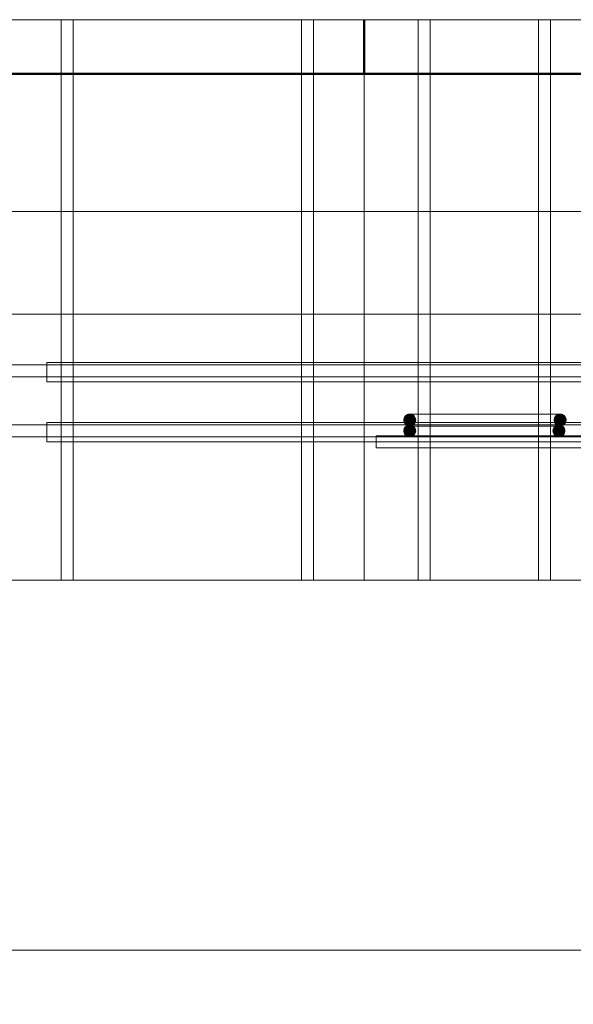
# Model space of a CAD drawing. Header units: millimetres. Extents: x -17001 to 33975, y 44866 to 49392.
# Tile 14 of 53: x -2543 to -2083, y 45626 to 46445. Entities that reach past the tile are written whole.
import ezdxf

# ---------------------------------------------------------------- set-up
doc = ezdxf.new("R2010")
doc.units = ezdxf.units.MM
for name, color, linetype, lineweight in [('A-____-____-DIMS', 211, 'Continuous', 9), ('A-____-____-DIMS-30', 211, 'Continuous', 9), ('A-DETL-GENF-OTLN', 92, 'Continuous', 20), ('A-FLOR-____-MCUT', 192, 'Continuous', 50), ('A-WALL-____-MCUT', 113, 'Continuous', 50), ('A-WALL-____-OTLN', 113, 'Continuous', 20), ('S-RBAR-____-MCUT', 171, 'Continuous', 20), ('S-RBAR-____-OTLN', 171, 'Continuous', 100)]:
    doc.layers.add(name, color=color, linetype=linetype, lineweight=lineweight)
doc.styles.add('GOST Common_I_1', font='GOST Common Italic.ttf', dxfattribs={"width": 0.8, "height": 75})
doc.dimstyles.new('ADSK_Округление_5мм__Узкий__1', dxfattribs={"dimscale": 304.8, "dimtxt": 0.247469, "dimasz": 0.177165, "dimexe": 0.147638, "dimexo": 0.000322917, "dimgap": 0.03937, "dimtad": 1, "dimdec": 0, "dimlfac": 304.8, "dimrnd": 5, "dimdsep": 46, "dimtxsty": 'GOST Common_I_1', "dimblk1": 'OBLIQUE', "dimblk2": 'OBLIQUE', "dimsah": 1, "dimcen": 0.09, "dimdle": 0.147638, "dimazin": 0, "dimtfac": 1, "dimtdec": 4, "dimtix": 1, "dimtmove": 0, "dimatfit": 3, "dimfxl": 1, "dimtvp": 1, "dimtfill": 1, "dimtolj": 1, "dimtzin": 0, "dimlwd": 20, "dimlwe": 20, "dimarcsym": 2})

# ---------------------------------------------------------------- blocks, each defined once
blk = doc.blocks.new('ADSK_Обрыв_Линия - ADSK_Обрыв_линия-1412989-КЖ1_Р_ВЭ16_Армирование_2')
at = {"layer": 'A-DETL-GENF-OTLN'}
blk.add_line((34780, 45978.84), (31138, 45978.84), dxfattribs=at)
blk = doc.blocks.new('DIMBLOCK16-КЖ1_Р_ВЭ16_Армирование_2')
at = {"layer": 'A-____-____-DIMS-30', "lineweight": 20}
for p, q in [((-6676.82, 46285.34), (-6676.82, 46370)), ((123.18, 46285.34), (123.18, 46370)), ((168.18, 46285.34), (-6721.82, 46285.34)), ((-6676.82, 46285.34), (-6676.82, 46240.34)), ((123.18, 46285.34), (123.18, 46240.34))]:
    blk.add_line(p, q, dxfattribs=at)
at = {"layer": 'A-____-____-DIMS-30', "lineweight": 40}
for p, q in [((-6676.82, 46285.34), (-6649.82, 46312.34)), ((123.18, 46285.34), (150.18, 46312.34)), ((-6676.82, 46285.34), (-6703.82, 46258.34)), ((123.18, 46285.34), (96.18, 46258.34))]:
    blk.add_line(p, q, dxfattribs=at)
at = {"layer": 'A-____-____-DIMS-30', "color": 0, "lineweight": 20, "insert": (-3361.2, 46395.35), "char_height": 75, "width": 202.5067, "attachment_point": 1, "line_spacing_factor": 1.022761, "style": 'GOST Common_I_1', "bg_fill": 3, "box_fill_scale": 1.25, "bg_fill_color": 256, "bg_fill_true_color": 13158600, "bg_fill_transparency": 0}
blk.add_mtext('6800', dxfattribs=at)
blk = doc.blocks.new('_Oblique')
at = {"color": 0, "linetype": 'ByBlock', "lineweight": -2}
blk.add_line((-0.5, -0.5), (0.5, 0.5), dxfattribs=at)
blk = doc.blocks.new('DIMBLOCK23-КЖ1_Р_ВЭ16_Армирование_2')
at = {"layer": 'A-____-____-DIMS-30', "lineweight": 40}
for p, q in [((-4226.82, 45671.04), (-4199.82, 45698.04)), ((-1956.82, 45671.04), (-1929.82, 45698.04)), ((-4226.82, 45671.04), (-4253.82, 45644.04)), ((-1956.82, 45671.04), (-1983.82, 45644.04))]:
    blk.add_line(p, q, dxfattribs=at)
at = {"layer": 'A-____-____-DIMS-30', "lineweight": 20}
for p, q in [((-4226.82, 45671.04), (-4226.82, 45679.22)), ((-1956.82, 45671.04), (-1956.82, 45679.22)), ((-4226.82, 45671.04), (-1956.82, 45671.04)), ((-4226.82, 45671.04), (-4226.82, 45626.04)), ((-1956.82, 45671.04), (-1956.82, 45626.04))]:
    blk.add_line(p, q, dxfattribs=at)
at = {"layer": 'A-____-____-DIMS-30', "color": 0, "lineweight": 20, "insert": (-3176.2, 45781.05), "char_height": 75, "width": 202.5067, "attachment_point": 1, "line_spacing_factor": 1.022761, "style": 'GOST Common_I_1', "bg_fill": 3, "box_fill_scale": 1.25, "bg_fill_color": 256, "bg_fill_true_color": 13158600, "bg_fill_transparency": 0}
blk.add_mtext('2270', dxfattribs=at)

msp = doc.modelspace()

# ---------------------------------------------------------------- hatches: boundary and pattern name
at = {"layer": 'S-RBAR-____-MCUT', "lineweight": 9}
h = msp.add_hatch(color=8, dxfattribs=at)
edge = h.paths.add_edge_path()
edge.add_arc((-2218.8251, 46112), 5, 0, 360)
for points in [[(-2218.8251, 46107), (-2214.0698, 46110.4549), (-2215.8861, 46116.0451), (-2221.764, 46116.0451), (-2223.5803, 46110.4549)], [(-2093.8251, 46107), (-2089.0698, 46110.4549), (-2090.8861, 46116.0451), (-2096.764, 46116.0451), (-2098.5803, 46110.4549)], [(-2221.764, 46098.9549), (-2215.8861, 46098.9549), (-2214.0698, 46104.5451), (-2218.8251, 46108), (-2223.5803, 46104.5451)], [(-2097.764, 46098.9549), (-2091.8861, 46098.9549), (-2090.0698, 46104.5451), (-2094.8251, 46108), (-2099.5803, 46104.5451)]]:
    msp.add_hatch(color=8, dxfattribs=at).paths.add_polyline_path(points)
h = msp.add_hatch(color=8, dxfattribs=at)
edge = h.paths.add_edge_path()
edge.add_arc((-2093.8251, 46112), 5, 0, 360)
h = msp.add_hatch(color=8, dxfattribs=at)
edge = h.paths.add_edge_path()
edge.add_arc((-2218.8251, 46103), 5, 0, 360)
h = msp.add_hatch(color=8, dxfattribs=at)
edge = h.paths.add_edge_path()
edge.add_arc((-2094.8251, 46103), 5, 0, 360)

# ---------------------------------------------------------------- linework, layer by layer
at = {"layer": 'A-FLOR-____-MCUT', "color": 8, "lineweight": 9}
for p, q in [((-2256.8251, 46400), (-2256.8251, 46200)), ((-2256.8251, 46200), (165.1753, 46200))]:
    msp.add_line(p, q, dxfattribs=at)
at = {"layer": 'A-WALL-____-MCUT'}
for p, q in [((-2256.8251, 46445.0013), (-2256.8251, 46400)), ((-2256.8251, 46400), (-2056.8251, 46400))]:
    msp.add_line(p, q, dxfattribs=at)
at = {"layer": 'A-WALL-____-MCUT', "color": 8, "lineweight": 9}
msp.add_line((-2256.8251, 46200), (-2256.8251, 45978.8353), dxfattribs=at)
at = {"layer": 'A-WALL-____-OTLN', "lineweight": 50}
msp.add_line((-4026.8247, 46400), (-2256.8251, 46400), dxfattribs=at)
at = {"layer": 'A-WALL-____-OTLN', "color": 8, "lineweight": 9}
msp.add_line((-2256.8251, 46200), (-4026.8247, 46200), dxfattribs=at)
at = {"layer": 'S-RBAR-____-MCUT', "color": 8, "lineweight": 9}
for p, q in [((-2221.764, 46116.0451), (-2223.5803, 46110.4549)), ((-2215.8861, 46116.0451), (-2221.764, 46116.0451)), ((-2214.0698, 46110.4549), (-2215.8861, 46116.0451)), ((-2096.764, 46116.0451), (-2098.5803, 46110.4549)), ((-2090.8861, 46116.0451), (-2096.764, 46116.0451)), ((-2089.0698, 46110.4549), (-2090.8861, 46116.0451)), ((-2223.5803, 46110.4549), (-2218.8251, 46107)), ((-2218.8251, 46108), (-2223.5803, 46104.5451)), ((-2218.8251, 46107), (-2214.0698, 46110.4549)), ((-2214.0698, 46104.5451), (-2218.8251, 46108)), ((-2094.8251, 46108), (-2099.5803, 46104.5451)), ((-2098.5803, 46110.4549), (-2093.8251, 46107)), ((-2090.0698, 46104.5451), (-2094.8251, 46108)), ((-2093.8251, 46107), (-2089.0698, 46110.4549)), ((-2223.5803, 46104.5451), (-2221.764, 46098.9549)), ((-2215.8861, 46098.9549), (-2214.0698, 46104.5451)), ((-2099.5803, 46104.5451), (-2097.764, 46098.9549)), ((-2091.8861, 46098.9549), (-2090.0698, 46104.5451)), ((-2221.764, 46098.9549), (-2215.8861, 46098.9549)), ((-2097.764, 46098.9549), (-2091.8861, 46098.9549))]:
    msp.add_line(p, q, dxfattribs=at)
for centre in [(-2218.8251, 46112), (-2093.8251, 46112), (-2218.8251, 46103), (-2094.8251, 46103)]:
    msp.add_circle(centre, 5, dxfattribs=at)
at = {"layer": 'S-RBAR-____-OTLN', "lineweight": 20}
msp.add_line((298.1753, 46445.0013), (-7001.731, 46445.0013), dxfattribs=at)
at = {"layer": 'S-RBAR-____-OTLN', "color": 8, "lineweight": 9}
for p, q in [((-2508.8372, 46159.9206), (-2508.8372, 46445.0013)), ((-2508.8372, 46157.9206), (-2508.8372, 46445.0013)), ((-2498.8372, 46159.9206), (-2498.8372, 46445.0013)), ((-2498.8372, 46157.9206), (-2498.8372, 46445.0013)), ((-2308.8372, 46159.9206), (-2308.8372, 46445.0013)), ((-2308.8372, 46157.9206), (-2308.8372, 46445.0013)), ((-2298.8372, 46159.9206), (-2298.8372, 46445.0013)), ((-2298.8372, 46157.9206), (-2298.8372, 46445.0013)), ((-2211.8251, 46159.9206), (-2211.8251, 46445.0013)), ((-2211.8251, 46157.9206), (-2211.8251, 46445.0013)), ((-2201.8251, 46159.9206), (-2201.8251, 46445.0013)), ((-2201.8251, 46157.9206), (-2201.8251, 46445.0013)), ((-2111.8251, 46159.9206), (-2111.8251, 46445.0013)), ((-2111.8251, 46157.9206), (-2111.8251, 46445.0013)), ((-2101.8251, 46159.9206), (-2101.8251, 46445.0013)), ((-2101.8251, 46157.9206), (-2101.8251, 46445.0013)), ((287.5824, 46157.9206), (-7002.1246, 46157.9206)), ((-2520.8372, 46157.9206), (-3698.8372, 46157.9206)), ((-2520.8372, 46159.9206), (-2508.8372, 46159.9206)), ((-2520.8372, 46157.9206), (-2520.8372, 46159.9206)), ((-2520.8372, 46159.9206), (-2508.8372, 46159.9206)), ((-2520.8372, 46157.9206), (-2520.8372, 46159.9206)), ((-2508.8372, 46157.9206), (-2520.8372, 46157.9206)), ((-2520.8372, 46147.9206), (-2520.8372, 46157.9206)), ((-2520.8372, 46147.9206), (-2520.8372, 46157.9206)), ((-2508.8372, 46157.9206), (-2508.8372, 46159.9206)), ((-2508.8372, 46159.9206), (-2498.8372, 46159.9206)), ((-2508.8372, 46159.9206), (-2498.8372, 46159.9206)), ((-2498.8372, 46157.9206), (-2508.8372, 46157.9206)), ((-2508.8372, 46147.9206), (-2508.8372, 46157.9206)), ((-2508.8372, 46147.9206), (-2508.8372, 46157.9206)), ((-2498.8372, 46157.9206), (-2498.8372, 46159.9206)), ((-2498.8372, 46159.9206), (-2308.8372, 46159.9206)), ((-2498.8372, 46159.9206), (-2308.8372, 46159.9206)), ((-2308.8372, 46157.9206), (-2498.8372, 46157.9206)), ((-2498.8372, 46147.9206), (-2498.8372, 46157.9206)), ((-2498.8372, 46147.9206), (-2498.8372, 46157.9206)), ((-2308.8372, 46157.9206), (-2308.8372, 46159.9206)), ((-2308.8372, 46159.9206), (-2298.8372, 46159.9206)), ((-2308.8372, 46159.9206), (-2298.8372, 46159.9206)), ((-2298.8372, 46157.9206), (-2308.8372, 46157.9206)), ((-2308.8372, 46147.9206), (-2308.8372, 46157.9206)), ((-2308.8372, 46147.9206), (-2308.8372, 46157.9206)), ((-2298.8372, 46157.9206), (-2298.8372, 46159.9206)), ((-2298.8372, 46159.9206), (-2211.8251, 46159.9206)), ((-2298.8372, 46159.9206), (-2211.8251, 46159.9206)), ((-2211.8251, 46157.9206), (-2298.8372, 46157.9206)), ((-2298.8372, 46147.9206), (-2298.8372, 46157.9206)), ((-2298.8372, 46147.9206), (-2298.8372, 46157.9206)), ((-2211.8251, 46157.9206), (-2211.8251, 46159.9206)), ((-2211.8251, 46159.9206), (-2201.8251, 46159.9206)), ((-2211.8251, 46159.9206), (-2201.8251, 46159.9206)), ((-2201.8251, 46157.9206), (-2211.8251, 46157.9206)), ((-2211.8251, 46147.9206), (-2211.8251, 46157.9206)), ((-2211.8251, 46147.9206), (-2211.8251, 46157.9206)), ((-2201.8251, 46157.9206), (-2201.8251, 46159.9206)), ((-2201.8251, 46159.9206), (-2111.8251, 46159.9206)), ((-2201.8251, 46159.9206), (-2111.8251, 46159.9206)), ((-2111.8251, 46157.9206), (-2201.8251, 46157.9206)), ((-2201.8251, 46147.9206), (-2201.8251, 46157.9206)), ((-2201.8251, 46147.9206), (-2201.8251, 46157.9206)), ((-2111.8251, 46157.9206), (-2111.8251, 46159.9206)), ((-2111.8251, 46159.9206), (-2101.8251, 46159.9206)), ((-2111.8251, 46159.9206), (-2101.8251, 46159.9206)), ((-2101.8251, 46157.9206), (-2111.8251, 46157.9206)), ((-2111.8251, 46147.9206), (-2111.8251, 46157.9206)), ((-2111.8251, 46147.9206), (-2111.8251, 46157.9206)), ((-2101.8251, 46157.9206), (-2101.8251, 46159.9206)), ((-2101.8251, 46159.9206), (-1902.8376, 46159.9206)), ((-2101.8251, 46159.9206), (-1902.8376, 46159.9206)), ((-1902.8376, 46157.9206), (-2101.8251, 46157.9206)), ((-2101.8251, 46147.9206), (-2101.8251, 46157.9206)), ((-2101.8251, 46147.9206), (-2101.8251, 46157.9206)), ((287.5824, 46147.9206), (-7002.1246, 46147.9206)), ((-2520.8372, 46147.9206), (-3698.8372, 46147.9206)), ((-2508.8372, 46147.9206), (-2520.8372, 46147.9206)), ((-2520.8372, 46143.9206), (-2520.8372, 46147.9206)), ((-2520.8372, 46143.9206), (-2520.8372, 46147.9206)), ((-2520.8372, 46143.9206), (-2508.8372, 46143.9206)), ((-2520.8372, 46143.9206), (-2508.8372, 46143.9206)), ((-2498.8372, 46147.9206), (-2508.8372, 46147.9206)), ((-2508.8372, 46143.9206), (-2508.8372, 46147.9206)), ((-2508.8372, 46107.9206), (-2508.8372, 46147.9206)), ((-2508.8372, 46109.9206), (-2508.8372, 46143.9206)), ((-2508.8372, 46143.9206), (-2498.8372, 46143.9206)), ((-2508.8372, 46143.9206), (-2498.8372, 46143.9206)), ((-2308.8372, 46147.9206), (-2498.8372, 46147.9206)), ((-2498.8372, 46143.9206), (-2498.8372, 46147.9206)), ((-2498.8372, 46107.9206), (-2498.8372, 46147.9206)), ((-2498.8372, 46109.9206), (-2498.8372, 46143.9206)), ((-2498.8372, 46143.9206), (-2308.8372, 46143.9206)), ((-2498.8372, 46143.9206), (-2308.8372, 46143.9206)), ((-2298.8372, 46147.9206), (-2308.8372, 46147.9206)), ((-2308.8372, 46143.9206), (-2308.8372, 46147.9206)), ((-2308.8372, 46107.9206), (-2308.8372, 46147.9206)), ((-2308.8372, 46109.9206), (-2308.8372, 46143.9206)), ((-2308.8372, 46143.9206), (-2298.8372, 46143.9206)), ((-2308.8372, 46143.9206), (-2298.8372, 46143.9206)), ((-2211.8251, 46147.9206), (-2298.8372, 46147.9206)), ((-2298.8372, 46143.9206), (-2298.8372, 46147.9206)), ((-2298.8372, 46107.9206), (-2298.8372, 46147.9206)), ((-2298.8372, 46109.9206), (-2298.8372, 46143.9206)), ((-2298.8372, 46143.9206), (-2211.8251, 46143.9206)), ((-2298.8372, 46143.9206), (-2211.8251, 46143.9206)), ((-2201.8251, 46147.9206), (-2211.8251, 46147.9206)), ((-2211.8251, 46143.9206), (-2211.8251, 46147.9206)), ((-2211.8251, 46107.9206), (-2211.8251, 46147.9206)), ((-2211.8251, 46109.9206), (-2211.8251, 46143.9206)), ((-2211.8251, 46143.9206), (-2201.8251, 46143.9206)), ((-2211.8251, 46143.9206), (-2201.8251, 46143.9206)), ((-2111.8251, 46147.9206), (-2201.8251, 46147.9206)), ((-2201.8251, 46143.9206), (-2201.8251, 46147.9206)), ((-2201.8251, 46107.9206), (-2201.8251, 46147.9206)), ((-2201.8251, 46109.9206), (-2201.8251, 46143.9206)), ((-2201.8251, 46143.9206), (-2111.8251, 46143.9206)), ((-2201.8251, 46143.9206), (-2111.8251, 46143.9206)), ((-2101.8251, 46147.9206), (-2111.8251, 46147.9206)), ((-2111.8251, 46143.9206), (-2111.8251, 46147.9206)), ((-2111.8251, 46107.9206), (-2111.8251, 46147.9206)), ((-2111.8251, 46109.9206), (-2111.8251, 46143.9206)), ((-2111.8251, 46143.9206), (-2101.8251, 46143.9206)), ((-2111.8251, 46143.9206), (-2101.8251, 46143.9206)), ((-1902.8376, 46147.9206), (-2101.8251, 46147.9206)), ((-2101.8251, 46143.9206), (-2101.8251, 46147.9206)), ((-2101.8251, 46107.9206), (-2101.8251, 46147.9206)), ((-2101.8251, 46109.9206), (-2101.8251, 46143.9206)), ((-2101.8251, 46143.9206), (-1902.8376, 46143.9206)), ((-2101.8251, 46143.9206), (-1902.8376, 46143.9206)), ((-2218.8251, 46117), (-2212.0143, 46117)), ((-2212.0143, 46117), (-2210.0383, 46117)), ((-2210.0383, 46117), (-2203.8251, 46117)), ((-2203.8251, 46117), (-2201.9073, 46117)), ((-2201.9073, 46117), (-2188.8251, 46117)), ((-2188.8251, 46117), (-2123.8251, 46117)), ((-2123.8251, 46117), (-2111.728, 46117)), ((-2111.728, 46117), (-2101.7154, 46117)), ((-2101.7154, 46117), (-2093.8251, 46117)), ((-1747.8558, 46107.9206), (-4802.3493, 46107.9206)), ((-2520.8372, 46107.9206), (-3698.8372, 46107.9206)), ((-2520.8372, 46109.9206), (-2508.8372, 46109.9206)), ((-2520.8372, 46107.9206), (-2520.8372, 46109.9206)), ((-2520.8372, 46109.9206), (-2508.8372, 46109.9206)), ((-2520.8372, 46107.9206), (-2520.8372, 46109.9206)), ((-2508.8372, 46107.9206), (-2520.8372, 46107.9206)), ((-2520.8372, 46097.9206), (-2520.8372, 46107.9206)), ((-2520.8372, 46097.9206), (-2520.8372, 46107.9206)), ((-2508.8372, 46107.9206), (-2508.8372, 46109.9206)), ((-2508.8372, 46109.9206), (-2498.8372, 46109.9206)), ((-2508.8372, 46109.9206), (-2498.8372, 46109.9206)), ((-2498.8372, 46107.9206), (-2508.8372, 46107.9206)), ((-2508.8372, 46097.9206), (-2508.8372, 46107.9206)), ((-2508.8372, 46097.9206), (-2508.8372, 46107.9206)), ((-2498.8372, 46107.9206), (-2498.8372, 46109.9206)), ((-2498.8372, 46109.9206), (-2308.8372, 46109.9206)), ((-2498.8372, 46109.9206), (-2308.8372, 46109.9206)), ((-2308.8372, 46107.9206), (-2498.8372, 46107.9206)), ((-2498.8372, 46097.9206), (-2498.8372, 46107.9206)), ((-2498.8372, 46097.9206), (-2498.8372, 46107.9206)), ((-2308.8372, 46107.9206), (-2308.8372, 46109.9206)), ((-2308.8372, 46109.9206), (-2298.8372, 46109.9206)), ((-2308.8372, 46109.9206), (-2298.8372, 46109.9206)), ((-2298.8372, 46107.9206), (-2308.8372, 46107.9206)), ((-2308.8372, 46097.9206), (-2308.8372, 46107.9206)), ((-2308.8372, 46097.9206), (-2308.8372, 46107.9206)), ((-2298.8372, 46107.9206), (-2298.8372, 46109.9206)), ((-2298.8372, 46109.9206), (-2211.8251, 46109.9206)), ((-2298.8372, 46109.9206), (-2211.8251, 46109.9206)), ((-2221.5175, 46107.9206), (-2298.8372, 46107.9206)), ((-2298.8372, 46097.9206), (-2298.8372, 46107.9206)), ((-2298.8372, 46097.9206), (-2298.8372, 46107.9206)), ((-2220.0248, 46107.9206), (-2221.5175, 46107.9206)), ((-2218.9463, 46107.9206), (-2219.7457, 46107.9206)), ((-2217.8969, 46107.9206), (-2218.8251, 46107.9206)), ((-2215.0817, 46107.9206), (-2217.8028, 46107.9206)), ((-2211.8251, 46107.9206), (-2214.8058, 46107.9206)), ((-2211.8251, 46107.9206), (-2211.8251, 46109.9206)), ((-2211.8251, 46109.9206), (-2201.8251, 46109.9206)), ((-2211.8251, 46109.9206), (-2201.8251, 46109.9206)), ((-2209.0129, 46107.9206), (-2211.8251, 46107.9206)), ((-2211.8251, 46098.9206), (-2211.8251, 46107.9206)), ((-2211.8251, 46098.9206), (-2211.8251, 46107.9206)), ((-2201.8251, 46107.9206), (-2209.0129, 46107.9206)), ((-2201.8251, 46107.9206), (-2201.8251, 46109.9206)), ((-2201.8251, 46109.9206), (-2111.8251, 46109.9206)), ((-2201.8251, 46109.9206), (-2111.8251, 46109.9206)), ((-2111.8251, 46107.9206), (-2201.8251, 46107.9206)), ((-2201.8251, 46098.9206), (-2201.8251, 46107.9206)), ((-2201.8251, 46098.9206), (-2201.8251, 46107.9206)), ((-2111.8251, 46107.9206), (-2111.8251, 46109.9206)), ((-2111.8251, 46109.9206), (-2101.8251, 46109.9206)), ((-2111.8251, 46109.9206), (-2101.8251, 46109.9206)), ((-2103.6372, 46107.9206), (-2111.8251, 46107.9206)), ((-2111.8251, 46098.9206), (-2111.8251, 46107.9206)), ((-2111.8251, 46098.9206), (-2111.8251, 46107.9206)), ((-2101.8251, 46107.9206), (-2103.6372, 46107.9206)), ((-2101.8251, 46107.9206), (-2101.8251, 46109.9206)), ((-2101.8251, 46109.9206), (-1902.8376, 46109.9206)), ((-2101.8251, 46109.9206), (-1902.8376, 46109.9206)), ((-2095.1232, 46107.9206), (-2101.8251, 46107.9206)), ((-2101.8251, 46098.9206), (-2101.8251, 46107.9206)), ((-2101.8251, 46098.9206), (-2101.8251, 46107.9206)), ((-2093.9192, 46107.9206), (-2094.8473, 46107.9206)), ((-2092.9044, 46107.9206), (-2093.7039, 46107.9206)), ((-2091.1326, 46107.9206), (-2092.6253, 46107.9206)), ((-1902.8376, 46107.9206), (-2091.1326, 46107.9206)), ((-2218.8251, 46107), (-2217.8028, 46107)), ((-2217.8028, 46107), (-2214.8058, 46107)), ((-2214.8058, 46107), (-2212.0143, 46107)), ((-2212.0143, 46107), (-2210.0383, 46107)), ((-2210.0383, 46107), (-2209.1022, 46107)), ((-2209.1022, 46107), (-2203.8251, 46107)), ((-2203.8251, 46107), (-2201.9073, 46107)), ((-2201.9073, 46107), (-2196.5896, 46107)), ((-2196.5896, 46107), (-2188.8251, 46107)), ((-2188.8251, 46107), (-2123.8251, 46107)), ((-2123.8251, 46107), (-2116.0605, 46107)), ((-2116.0605, 46107), (-2111.728, 46107)), ((-2111.728, 46107), (-2108.8251, 46107)), ((-2108.8251, 46107), (-2103.5479, 46107)), ((-2103.5479, 46107), (-2102.6119, 46107)), ((-2102.6119, 46107), (-2101.7154, 46107)), ((-2101.7154, 46107), (-2097.8443, 46107)), ((-2097.8443, 46107), (-2094.8473, 46107)), ((-2094.8473, 46107), (-2093.8251, 46107)), ((-1747.8558, 46097.9206), (-4802.3493, 46097.9206)), ((-2520.8372, 46097.9206), (-3698.8372, 46097.9206)), ((-2508.8372, 46097.9206), (-2520.8372, 46097.9206)), ((-2520.8372, 46093.9206), (-2520.8372, 46097.9206)), ((-2520.8372, 46093.9206), (-2520.8372, 46097.9206)), ((-2520.8372, 46093.9206), (-2508.8372, 46093.9206)), ((-2520.8372, 46093.9206), (-2508.8372, 46093.9206)), ((-2498.8372, 46097.9206), (-2508.8372, 46097.9206)), ((-2508.8372, 46093.9206), (-2508.8372, 46097.9206)), ((-2508.8372, 45978.8353), (-2508.8372, 46097.9206)), ((-2508.8372, 45978.8353), (-2508.8372, 46093.9206)), ((-2508.8372, 46093.9206), (-2498.8372, 46093.9206)), ((-2508.8372, 46093.9206), (-2498.8372, 46093.9206)), ((-2308.8372, 46097.9206), (-2498.8372, 46097.9206)), ((-2498.8372, 46093.9206), (-2498.8372, 46097.9206)), ((-2498.8372, 45978.8353), (-2498.8372, 46097.9206)), ((-2498.8372, 45978.8353), (-2498.8372, 46093.9206)), ((-2498.8372, 46093.9206), (-2308.8372, 46093.9206)), ((-2498.8372, 46093.9206), (-2308.8372, 46093.9206)), ((-2298.8372, 46097.9206), (-2308.8372, 46097.9206)), ((-2308.8372, 46093.9206), (-2308.8372, 46097.9206)), ((-2308.8372, 45978.8353), (-2308.8372, 46097.9206)), ((-2308.8372, 45978.8353), (-2308.8372, 46093.9206)), ((-2308.8372, 46093.9206), (-2298.8372, 46093.9206)), ((-2308.8372, 46093.9206), (-2298.8372, 46093.9206)), ((-2246.8247, 46097.9206), (-2298.8372, 46097.9206)), ((-2298.8372, 46093.9206), (-2298.8372, 46097.9206)), ((-2298.8372, 45978.8353), (-2298.8372, 46097.9206)), ((-2298.8372, 45978.8353), (-2298.8372, 46093.9206)), ((-2298.8372, 46093.9206), (-2246.8247, 46093.9206)), ((-2298.8372, 46093.9206), (-2246.8247, 46093.9206)), ((-2246.8247, 46098.9206), (-1781.8247, 46098.9206)), ((-2246.8247, 46088.9206), (-2246.8247, 46098.9206)), ((-2211.8251, 46098.9206), (-2246.8247, 46098.9206)), ((-2246.8247, 46098.9206), (-2246.8247, 46097.9206)), ((-2211.8251, 46097.9206), (-2246.8247, 46097.9206)), ((-2246.8247, 46097.9206), (-2246.8247, 46093.9206)), ((-2246.8247, 46093.9206), (-2246.8247, 46088.9206)), ((-2246.8247, 46093.9206), (-2211.8251, 46093.9206)), ((-2246.8247, 46093.9206), (-2211.8251, 46093.9206)), ((-2211.8251, 46097.9206), (-2211.8251, 46098.9206)), ((-2211.8251, 46097.9206), (-2211.8251, 46098.9206)), ((-2201.8251, 46098.9206), (-2211.8251, 46098.9206)), ((-2201.8251, 46097.9206), (-2211.8251, 46097.9206)), ((-2211.8251, 46093.9206), (-2211.8251, 46097.9206)), ((-2211.8251, 46088.9206), (-2211.8251, 46097.9206)), ((-2211.8251, 46088.9206), (-2211.8251, 46093.9206)), ((-2211.8251, 46093.9206), (-2201.8251, 46093.9206)), ((-2211.8251, 46093.9206), (-2201.8251, 46093.9206)), ((-2201.8251, 46097.9206), (-2201.8251, 46098.9206)), ((-2201.8251, 46097.9206), (-2201.8251, 46098.9206)), ((-2111.8251, 46098.9206), (-2201.8251, 46098.9206)), ((-2111.8251, 46097.9206), (-2201.8251, 46097.9206)), ((-2201.8251, 46093.9206), (-2201.8251, 46097.9206)), ((-2201.8251, 46088.9206), (-2201.8251, 46097.9206)), ((-2201.8251, 46088.9206), (-2201.8251, 46093.9206)), ((-2201.8251, 46093.9206), (-2111.8251, 46093.9206)), ((-2201.8251, 46093.9206), (-2111.8251, 46093.9206)), ((-2111.8251, 46097.9206), (-2111.8251, 46098.9206)), ((-2111.8251, 46097.9206), (-2111.8251, 46098.9206)), ((-2101.8251, 46098.9206), (-2111.8251, 46098.9206)), ((-2101.8251, 46097.9206), (-2111.8251, 46097.9206)), ((-2111.8251, 46093.9206), (-2111.8251, 46097.9206)), ((-2111.8251, 46088.9206), (-2111.8251, 46097.9206)), ((-2111.8251, 46088.9206), (-2111.8251, 46093.9206)), ((-2111.8251, 46093.9206), (-2101.8251, 46093.9206)), ((-2111.8251, 46093.9206), (-2101.8251, 46093.9206)), ((-2101.8251, 46097.9206), (-2101.8251, 46098.9206)), ((-2101.8251, 46097.9206), (-2101.8251, 46098.9206)), ((-1902.8376, 46098.9206), (-2101.8251, 46098.9206)), ((-1902.8376, 46097.9206), (-2101.8251, 46097.9206)), ((-2101.8251, 46093.9206), (-2101.8251, 46097.9206)), ((-2101.8251, 46088.9206), (-2101.8251, 46097.9206)), ((-2101.8251, 46088.9206), (-2101.8251, 46093.9206)), ((-2101.8251, 46093.9206), (-1902.8376, 46093.9206)), ((-2101.8251, 46093.9206), (-1902.8376, 46093.9206)), ((-2246.8247, 46088.9206), (-1781.8247, 46088.9206)), ((-2211.8251, 46088.9206), (-2246.8247, 46088.9206)), ((-2211.8251, 45978.8353), (-2211.8251, 46088.9206)), ((-2211.8251, 45978.8353), (-2211.8251, 46088.9206)), ((-2201.8251, 46088.9206), (-2211.8251, 46088.9206)), ((-2201.8251, 45978.8353), (-2201.8251, 46088.9206)), ((-2201.8251, 45978.8353), (-2201.8251, 46088.9206)), ((-2111.8251, 46088.9206), (-2201.8251, 46088.9206)), ((-2111.8251, 45978.8353), (-2111.8251, 46088.9206)), ((-2111.8251, 45978.8353), (-2111.8251, 46088.9206)), ((-2101.8251, 46088.9206), (-2111.8251, 46088.9206)), ((-2101.8251, 45978.8353), (-2101.8251, 46088.9206)), ((-2101.8251, 45978.8353), (-2101.8251, 46088.9206)), ((-1902.8376, 46088.9206), (-2101.8251, 46088.9206))]:
    msp.add_line(p, q, dxfattribs=at)
for centre, start, end in [((-2218.8251, 46112), 90, 204.7679439), ((-2093.8251, 46112), 335.2320561, 90), ((-2218.8251, 46112), 204.7679439, 235.2664242), ((-2218.8251, 46112), 240, 255), ((-2093.8251, 46112), 285, 300), ((-2093.8251, 46112), 304.7335758, 315), ((-2093.8251, 46112), 315, 335.2320561), ((-2218.8251, 46112), 255, 270), ((-2093.8251, 46112), 270, 285)]:
    msp.add_arc(centre, 5, start, end, dxfattribs=at)

# ---------------------------------------------------------------- block references
at = {"layer": 'A-DETL-GENF-OTLN'}
msp.add_blockref('ADSK_Обрыв_Линия - ADSK_Обрыв_линия-1412989-КЖ1_Р_ВЭ16_Армирование_2', (-34456.8247, 0), dxfattribs=at)

# ---------------------------------------------------------------- dimensions: what is measured, and where the dimension line sits
at = {"layer": 'A-____-____-DIMS', "lineweight": 20}
dim = msp.add_linear_dim(base=(-1956.8247, 45671.0386), p1=(-4226.8247, 45709.2223), p2=(-1956.8247, 45709.2223), dimstyle='ADSK_Округление_5мм__Узкий__1', override={"dimpost": '<>', "dimfxl": 2270}, dxfattribs=at)
dim.commit()
dim.dimension.update_dxf_attribs({"geometry": 'DIMBLOCK23-КЖ1_Р_ВЭ16_Армирование_2', "text_midpoint": (-3091.8247, 45720.5386)})

# ---------------------------------------------------------------- next in the draw order: dimensions: what is measured, and where the dimension line sits
dim = msp.add_linear_dim(base=(-6676.8247, 46285.3416), p1=(123.1753, 46400.0013), p2=(-6676.8247, 46400.0013), dimstyle='ADSK_Округление_5мм__Узкий__1', override={"dimpost": '<>', "dimfxl": 6800}, dxfattribs=at)
dim.commit()
dim.dimension.update_dxf_attribs({"geometry": 'DIMBLOCK16-КЖ1_Р_ВЭ16_Армирование_2', "text_midpoint": (-3276.8247, 46335.3246)})

doc.saveas('drawing.dxf')
